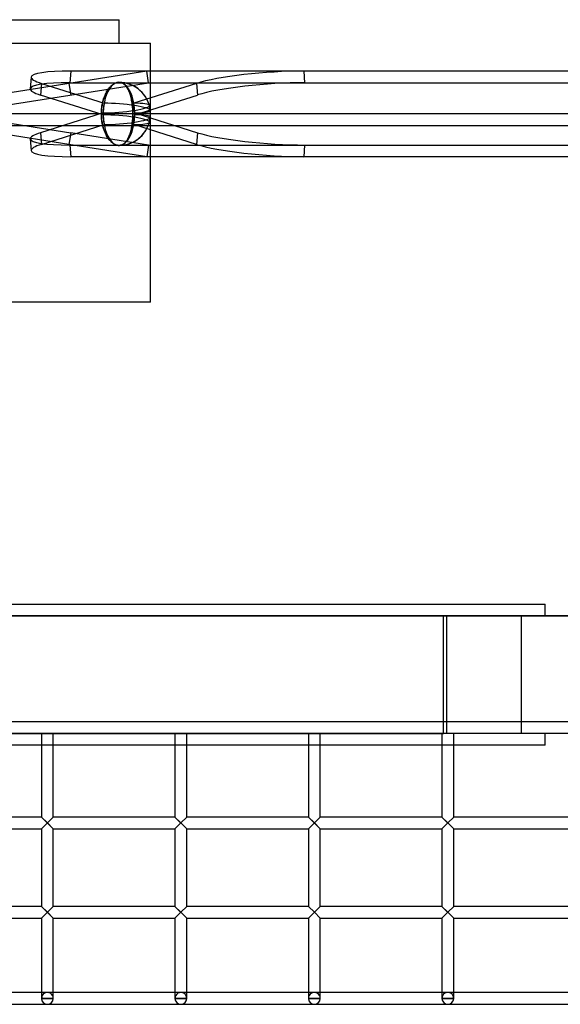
# Model space of a CAD drawing. Header units: millimetres. Extents: x -690 to 690, y -315 to 376.
# Tile 3 of 5: x 45 to 274, y -315 to 103. Entities that reach past the tile are written whole.
import ezdxf

# ---------------------------------------------------------------- set-up
doc = ezdxf.new("R2010")
doc.units = ezdxf.units.MM
doc.layers.add('MAIN-1', color=7, linetype='Continuous')
doc.layers.add('MAIN-2', color=7, linetype='Continuous')

msp = doc.modelspace()

# ---------------------------------------------------------------- linework, layer by layer
at = {"layer": 'MAIN-1'}
for p, q in [((690, -200), (-690, -200)), ((54.17, -200), (54.17, -235.45)), ((59.17, -235.45), (59.17, -200)), ((110.83, -200), (110.83, -235.45)), ((115.83, -235.45), (115.83, -200)), ((167.5, -200), (167.5, -235.45)), ((172.5, -235.45), (172.5, -200)), ((224.17, -200), (224.17, -235.45)), ((229.17, -235.45), (229.17, -200)), ((268, -205), (268, -200)), ((54.17, -205), (2.5, -205)), ((110.83, -205), (59.17, -205)), ((167.5, -205), (115.83, -205)), ((224.17, -205), (172.5, -205)), ((268, -205), (229.17, -205)), ((54.17, -235.45), (2.5, -235.45)), ((59.17, -240.45), (54.17, -235.45)), ((54.17, -240.45), (56.67, -237.95)), ((56.67, -237.95), (59.17, -235.45)), ((59.17, -240.45), (56.67, -237.95)), ((110.83, -235.45), (59.17, -235.45)), ((115.83, -240.45), (110.83, -235.45)), ((113.33, -237.95), (110.83, -235.45)), ((110.83, -240.45), (113.33, -237.95)), ((113.33, -237.95), (115.83, -235.45)), ((167.5, -235.45), (115.83, -235.45)), ((167.5, -235.45), (170, -237.95)), ((170, -237.95), (167.5, -240.45)), ((170, -237.95), (172.5, -235.45)), ((172.5, -240.45), (170, -237.95)), ((224.17, -235.45), (172.5, -235.45)), ((226.67, -237.95), (224.17, -235.45)), ((224.17, -240.45), (226.67, -237.95)), ((226.67, -237.95), (229.17, -235.45)), ((229.17, -240.45), (226.67, -237.95)), ((280.83, -235.45), (229.17, -235.45)), ((2.5, -240.45), (54.17, -240.45)), ((54.17, -240.45), (54.17, -273.4)), ((59.17, -240.45), (110.83, -240.45)), ((59.17, -273.4), (59.17, -240.45)), ((110.83, -240.45), (110.83, -273.4)), ((115.83, -240.45), (167.5, -240.45)), ((115.83, -273.4), (115.83, -240.45)), ((167.5, -240.45), (167.5, -273.4)), ((172.5, -240.45), (224.17, -240.45)), ((172.5, -273.4), (172.5, -240.45)), ((224.17, -240.45), (224.17, -273.4)), ((229.17, -240.45), (280.83, -240.45)), ((229.17, -273.4), (229.17, -240.45)), ((54.17, -273.4), (2.5, -273.4)), ((54.17, -273.4), (56.67, -275.9)), ((56.67, -275.9), (54.17, -278.4)), ((56.67, -275.9), (59.17, -273.4)), ((59.17, -278.4), (56.67, -275.9)), ((110.83, -273.4), (59.17, -273.4)), ((113.33, -275.9), (110.83, -273.4)), ((115.83, -278.4), (110.83, -273.4)), ((110.83, -278.4), (113.33, -275.9)), ((113.33, -275.9), (115.83, -273.4)), ((167.5, -273.4), (115.83, -273.4)), ((167.5, -273.4), (170, -275.9)), ((170, -275.9), (167.5, -278.4)), ((170, -275.9), (172.5, -273.4)), ((172.5, -278.4), (170, -275.9)), ((224.17, -273.4), (172.5, -273.4)), ((226.67, -275.9), (224.17, -273.4)), ((224.17, -278.4), (226.67, -275.9)), ((226.67, -275.9), (229.17, -273.4)), ((229.17, -278.4), (226.67, -275.9)), ((280.83, -273.4), (229.17, -273.4)), ((2.5, -278.4), (54.17, -278.4)), ((54.17, -278.4), (54.17, -312.5)), ((59.17, -312.5), (59.17, -278.4)), ((59.17, -278.4), (110.83, -278.4)), ((110.83, -278.4), (110.83, -312.5)), ((115.83, -312.5), (115.83, -278.4)), ((115.83, -278.4), (167.5, -278.4)), ((167.5, -278.4), (167.5, -312.5)), ((172.5, -312.5), (172.5, -278.4)), ((172.5, -278.4), (224.17, -278.4)), ((224.17, -278.4), (224.17, -312.5)), ((229.17, -312.5), (229.17, -278.4)), ((229.17, -278.4), (280.83, -278.4)), ((54.17, -310), (2.5, -310)), ((59.17, -312.5), (54.17, -312.5)), ((110.83, -310), (59.17, -310)), ((115.83, -312.5), (110.83, -312.5)), ((167.5, -310), (115.83, -310)), ((172.5, -312.5), (167.5, -312.5)), ((224.17, -310), (172.5, -310)), ((229.17, -312.5), (224.17, -312.5)), ((280.83, -310), (229.17, -310)), ((-680, -315), (680, -315))]:
    msp.add_line(p, q, dxfattribs=at)
for centre, start, end in [((56.67, -312.5), 180, 270), ((56.67, -312.5), 270, 0), ((113.33, -312.5), 180, 270), ((113.33, -312.5), 270, 0), ((170, -312.5), 180, 270), ((170, -312.5), 270, 0), ((226.67, -312.5), 180, 270), ((226.67, -312.5), 270, 0)]:
    msp.add_arc(centre, 2.5, start, end, dxfattribs=at)
at = {"layer": 'MAIN-2'}
for p, q in [((-87.1, 103.2), (87.1, 103.2)), ((87.1, 93.2), (87.1, 103.2)), ((-100.5, 93.2), (100.5, 93.2)), ((100.5, -16.8), (100.5, 93.2)), ((98.87, 81.39), (-99.65, 49.95)), ((66.62, 81.39), (66.23, 76.45)), ((519.86, 81.39), (66.62, 81.39)), ((99.65, 76.45), (98.87, 81.39)), ((98.87, 81.39), (98.87, 81.39)), ((618.73, 81.39), (165.49, 81.39)), ((165.49, 81.39), (165.88, 76.45)), ((-98.87, 45.01), (99.65, 76.45)), ((49.77, 78.79), (49.38, 73.86)), ((54.15, 76.15), (53.76, 71.21)), ((54.15, 76.15), (80.74, 67.73)), ((65.78, 76.15), (66.57, 71.21)), ((66.23, 76.45), (519.47, 76.45)), ((83.83, 75.13), (84.14, 75.4)), ((84.26, 75.5), (83.96, 75.25)), ((84.14, 75.4), (84.45, 75.65)), ((84.56, 75.73), (84.26, 75.5)), ((84.45, 75.65), (84.78, 75.87)), ((84.88, 75.93), (84.56, 75.73)), ((84.78, 75.87), (85.11, 76.07)), ((85.19, 76.11), (84.88, 75.93)), ((85.11, 76.07), (85.44, 76.23)), ((85.51, 76.26), (85.19, 76.11)), ((85.44, 76.23), (85.77, 76.37)), ((85.82, 76.39), (85.51, 76.26)), ((85.77, 76.37), (86.09, 76.47)), ((86.14, 76.48), (85.82, 76.39)), ((86.09, 76.47), (86.42, 76.54)), ((86.44, 76.55), (86.14, 76.48)), ((86.42, 76.54), (86.73, 76.59)), ((86.74, 76.59), (86.44, 76.55)), ((86.73, 76.59), (87.04, 76.6)), ((87.04, 76.6), (86.74, 76.59)), ((87.34, 76.59), (87.04, 76.6)), ((87.04, 76.6), (87.32, 76.59)), ((87.32, 76.59), (87.62, 76.55)), ((87.64, 76.54), (87.34, 76.59)), ((87.62, 76.55), (87.91, 76.48)), ((87.95, 76.47), (87.64, 76.54)), ((87.91, 76.48), (88.2, 76.39)), ((88.25, 76.37), (87.95, 76.47)), ((88.2, 76.39), (88.49, 76.26)), ((88.55, 76.23), (88.25, 76.37)), ((88.49, 76.26), (88.77, 76.11)), ((88.84, 76.07), (88.55, 76.23)), ((88.77, 76.11), (89.05, 75.93)), ((89.13, 75.87), (88.84, 76.07)), ((89.05, 75.93), (89.31, 75.73)), ((89.41, 75.65), (89.13, 75.87)), ((89.31, 75.73), (89.57, 75.5)), ((89.67, 75.4), (89.41, 75.65)), ((89.57, 75.5), (89.82, 75.25)), ((89.92, 75.13), (89.67, 75.4)), ((119.94, 76.15), (93.35, 67.73)), ((99.65, 76.45), (99.65, 76.45)), ((119.94, 76.15), (120.33, 71.21)), ((165.88, 76.45), (619.12, 76.45)), ((80.35, 62.79), (53.76, 71.21)), ((80.92, 70.6), (81.13, 71.11)), ((81.32, 71.53), (81.11, 71.06)), ((81.13, 71.11), (81.35, 71.6)), ((81.54, 71.98), (81.32, 71.53)), ((81.35, 71.6), (81.58, 72.06)), ((81.76, 72.41), (81.54, 71.98)), ((81.58, 72.06), (81.82, 72.51)), ((82.01, 72.83), (81.76, 72.41)), ((81.82, 72.51), (82.08, 72.95)), ((82.27, 73.25), (82.01, 72.83)), ((82.08, 72.95), (82.36, 73.39)), ((82.55, 73.65), (82.27, 73.25)), ((82.36, 73.39), (82.65, 73.8)), ((82.83, 74.03), (82.55, 73.65)), ((82.65, 73.8), (82.94, 74.18)), ((83.11, 74.38), (82.83, 74.03)), ((82.94, 74.18), (83.24, 74.53)), ((83.39, 74.7), (83.11, 74.38)), ((83.24, 74.53), (83.53, 74.84)), ((83.67, 74.98), (83.39, 74.7)), ((83.53, 74.84), (83.83, 75.13)), ((83.96, 75.25), (83.67, 74.98)), ((89.82, 75.25), (90.05, 74.98)), ((90.16, 74.84), (89.92, 75.13)), ((90.05, 74.98), (90.27, 74.7)), ((90.39, 74.53), (90.16, 74.84)), ((90.27, 74.7), (90.49, 74.38)), ((90.62, 74.18), (90.39, 74.53)), ((90.49, 74.38), (90.71, 74.03)), ((90.84, 73.8), (90.62, 74.18)), ((90.71, 74.03), (90.92, 73.65)), ((91.06, 73.39), (90.84, 73.8)), ((90.92, 73.65), (91.12, 73.25)), ((91.26, 72.95), (91.06, 73.39)), ((91.12, 73.25), (91.31, 72.83)), ((91.45, 72.51), (91.26, 72.95)), ((91.31, 72.83), (91.49, 72.41)), ((91.62, 72.06), (91.45, 72.51)), ((91.49, 72.41), (91.65, 71.98)), ((91.78, 71.6), (91.62, 72.06)), ((91.65, 71.98), (91.8, 71.53)), ((91.93, 71.11), (91.78, 71.6)), ((91.8, 71.53), (91.95, 71.06)), ((92.07, 70.6), (91.93, 71.11)), ((93.74, 62.79), (120.33, 71.21)), ((79.84, 66.57), (79.95, 67.18)), ((79.97, 67.3), (79.86, 66.72)), ((79.95, 67.18), (80.07, 67.79)), ((80.09, 67.88), (79.97, 67.3)), ((80.07, 67.79), (80.21, 68.38)), ((80.23, 68.45), (80.09, 67.88)), ((80.21, 68.38), (80.37, 68.96)), ((80.38, 69), (80.23, 68.45)), ((80.37, 68.96), (80.54, 69.53)), ((80.54, 69.54), (80.38, 69)), ((80.54, 69.53), (80.72, 70.08)), ((80.72, 70.07), (80.54, 69.54)), ((80.72, 70.08), (80.92, 70.6)), ((80.91, 70.57), (80.72, 70.07)), ((81.11, 71.06), (80.91, 70.57)), ((91.95, 71.06), (92.08, 70.57)), ((92.21, 70.08), (92.07, 70.6)), ((92.08, 70.57), (92.21, 70.07)), ((92.33, 69.53), (92.21, 70.08)), ((92.21, 70.07), (92.33, 69.54)), ((92.33, 69.54), (92.44, 69)), ((92.44, 68.96), (92.33, 69.53)), ((92.44, 69), (92.53, 68.45)), ((92.55, 68.38), (92.44, 68.96)), ((92.53, 68.45), (92.62, 67.88)), ((92.64, 67.79), (92.55, 68.38)), ((92.62, 67.88), (92.7, 67.3)), ((92.71, 67.18), (92.64, 67.79)), ((92.7, 67.3), (92.77, 66.72)), ((92.78, 66.57), (92.71, 67.18)), ((685, 63.2), (-685, 63.2)), ((13.39, 63.61), (66.57, 55.19)), ((80.35, 63.61), (53.76, 55.19)), ((79.61, 64.36), (79.58, 63.78)), ((79.58, 63.5), (79.6, 64.11)), ((79.58, 63.78), (79.58, 63.2)), ((79.58, 62.9), (79.58, 63.5)), ((79.58, 63.2), (79.58, 62.62)), ((79.6, 62.29), (79.58, 62.9)), ((79.6, 64.11), (79.63, 64.72)), ((79.65, 64.95), (79.61, 64.36)), ((79.63, 64.72), (79.68, 65.34)), ((79.7, 65.54), (79.65, 64.95)), ((79.68, 65.34), (79.75, 65.96)), ((79.78, 66.13), (79.7, 65.54)), ((79.75, 65.96), (79.84, 66.57)), ((79.86, 66.72), (79.78, 66.13)), ((92.77, 66.72), (92.82, 66.13)), ((92.84, 65.96), (92.78, 66.57)), ((92.82, 66.13), (92.87, 65.54)), ((92.88, 65.34), (92.84, 65.96)), ((92.87, 65.54), (92.9, 64.95)), ((92.91, 64.72), (92.88, 65.34)), ((92.9, 64.95), (92.93, 64.36)), ((92.94, 64.11), (92.91, 64.72)), ((92.93, 64.36), (92.94, 63.78)), ((92.95, 63.5), (92.94, 64.11)), ((92.94, 63.78), (92.95, 63.2)), ((92.95, 63.2), (92.94, 62.62)), ((92.94, 62.29), (92.95, 62.9)), ((92.95, 62.9), (92.95, 63.5)), ((93.74, 63.61), (120.33, 55.19)), ((65.78, 50.25), (12.61, 58.67)), ((54.15, 50.25), (80.74, 58.67)), ((79.58, 62.62), (79.61, 62.04)), ((79.63, 61.68), (79.6, 62.29)), ((79.61, 62.04), (79.65, 61.45)), ((79.68, 61.06), (79.63, 61.68)), ((79.65, 61.45), (79.7, 60.86)), ((79.75, 60.44), (79.68, 61.06)), ((79.7, 60.86), (79.78, 60.27)), ((79.84, 59.83), (79.75, 60.44)), ((79.78, 60.27), (79.86, 59.68)), ((79.95, 59.22), (79.84, 59.83)), ((79.86, 59.68), (79.97, 59.1)), ((80.07, 58.61), (79.95, 59.22)), ((79.97, 59.1), (80.09, 58.52)), ((80.21, 58.02), (80.07, 58.61)), ((92.55, 58.02), (92.64, 58.61)), ((92.7, 59.1), (92.62, 58.52)), ((92.64, 58.61), (92.71, 59.22)), ((92.77, 59.68), (92.7, 59.1)), ((92.71, 59.22), (92.78, 59.83)), ((92.82, 60.27), (92.77, 59.68)), ((92.78, 59.83), (92.84, 60.44)), ((92.87, 60.86), (92.82, 60.27)), ((92.84, 60.44), (92.88, 61.06)), ((92.9, 61.45), (92.87, 60.86)), ((92.88, 61.06), (92.91, 61.68)), ((92.93, 62.04), (92.9, 61.45)), ((92.91, 61.68), (92.94, 62.29)), ((92.94, 62.62), (92.93, 62.04)), ((119.94, 50.25), (93.35, 58.67)), ((-685, 58.2), (685, 58.2)), ((53.76, 55.19), (54.15, 50.25)), ((66.57, 55.19), (65.78, 50.25)), ((99.65, 49.95), (66.57, 55.19)), ((80.09, 58.52), (80.23, 57.95)), ((80.37, 57.44), (80.21, 58.02)), ((80.23, 57.95), (80.38, 57.4)), ((80.54, 56.87), (80.37, 57.44)), ((80.38, 57.4), (80.54, 56.86)), ((80.72, 56.32), (80.54, 56.87)), ((80.54, 56.86), (80.72, 56.33)), ((80.72, 56.33), (80.91, 55.83)), ((80.92, 55.8), (80.72, 56.32)), ((80.91, 55.83), (81.11, 55.34)), ((81.13, 55.29), (80.92, 55.8)), ((81.11, 55.34), (81.32, 54.87)), ((81.35, 54.8), (81.13, 55.29)), ((81.32, 54.87), (81.54, 54.42)), ((81.58, 54.34), (81.35, 54.8)), ((81.54, 54.42), (81.76, 53.99)), ((91.65, 54.42), (91.49, 53.99)), ((91.62, 54.34), (91.78, 54.8)), ((91.8, 54.87), (91.65, 54.42)), ((91.78, 54.8), (91.93, 55.29)), ((91.95, 55.34), (91.8, 54.87)), ((91.93, 55.29), (92.07, 55.8)), ((92.08, 55.83), (91.95, 55.34)), ((92.07, 55.8), (92.21, 56.32)), ((92.21, 56.33), (92.08, 55.83)), ((92.21, 56.32), (92.33, 56.87)), ((92.33, 56.86), (92.21, 56.33)), ((92.33, 56.87), (92.44, 57.44)), ((92.44, 57.4), (92.33, 56.86)), ((92.44, 57.44), (92.55, 58.02)), ((92.53, 57.95), (92.44, 57.4)), ((92.62, 58.52), (92.53, 57.95)), ((120.33, 55.19), (119.94, 50.25)), ((49.38, 52.54), (49.77, 47.61)), ((98.87, 45.01), (65.78, 50.25)), ((81.82, 53.89), (81.58, 54.34)), ((81.76, 53.99), (82.01, 53.57)), ((82.08, 53.45), (81.82, 53.89)), ((82.01, 53.57), (82.27, 53.15)), ((82.36, 53.01), (82.08, 53.45)), ((82.27, 53.15), (82.55, 52.75)), ((82.65, 52.6), (82.36, 53.01)), ((82.55, 52.75), (82.83, 52.37)), ((82.94, 52.22), (82.65, 52.6)), ((82.83, 52.37), (83.11, 52.02)), ((83.24, 51.87), (82.94, 52.22)), ((83.11, 52.02), (83.39, 51.7)), ((83.53, 51.56), (83.24, 51.87)), ((83.39, 51.7), (83.67, 51.42)), ((83.83, 51.27), (83.53, 51.56)), ((83.67, 51.42), (83.96, 51.15)), ((84.14, 51), (83.83, 51.27)), ((83.96, 51.15), (84.26, 50.9)), ((84.45, 50.75), (84.14, 51)), ((84.26, 50.9), (84.56, 50.67)), ((84.78, 50.53), (84.45, 50.75)), ((84.56, 50.67), (84.88, 50.47)), ((85.11, 50.33), (84.78, 50.53)), ((84.88, 50.47), (85.19, 50.29)), ((85.44, 50.17), (85.11, 50.33)), ((85.19, 50.29), (85.51, 50.14)), ((88.77, 50.29), (88.49, 50.14)), ((88.55, 50.17), (88.84, 50.33)), ((89.05, 50.47), (88.77, 50.29)), ((88.84, 50.33), (89.13, 50.53)), ((89.31, 50.67), (89.05, 50.47)), ((89.13, 50.53), (89.41, 50.75)), ((89.57, 50.9), (89.31, 50.67)), ((89.41, 50.75), (89.67, 51)), ((89.82, 51.15), (89.57, 50.9)), ((89.67, 51), (89.92, 51.27)), ((90.05, 51.42), (89.82, 51.15)), ((89.92, 51.27), (90.16, 51.56)), ((90.27, 51.7), (90.05, 51.42)), ((90.16, 51.56), (90.39, 51.87)), ((90.49, 52.02), (90.27, 51.7)), ((90.39, 51.87), (90.62, 52.22)), ((90.71, 52.37), (90.49, 52.02)), ((90.62, 52.22), (90.84, 52.6)), ((90.92, 52.75), (90.71, 52.37)), ((90.84, 52.6), (91.06, 53.01)), ((91.12, 53.15), (90.92, 52.75)), ((91.06, 53.01), (91.26, 53.45)), ((91.31, 53.57), (91.12, 53.15)), ((91.26, 53.45), (91.45, 53.89)), ((91.49, 53.99), (91.31, 53.57)), ((91.45, 53.89), (91.62, 54.34)), ((66.23, 49.95), (519.47, 49.95)), ((66.23, 49.95), (66.62, 45.01)), ((85.77, 50.03), (85.44, 50.17)), ((85.51, 50.14), (85.82, 50.01)), ((86.09, 49.93), (85.77, 50.03)), ((85.82, 50.01), (86.14, 49.92)), ((86.42, 49.86), (86.09, 49.93)), ((86.14, 49.92), (86.44, 49.85)), ((86.73, 49.81), (86.42, 49.86)), ((86.44, 49.85), (86.74, 49.81)), ((87.04, 49.8), (86.73, 49.81)), ((86.74, 49.81), (87.04, 49.8)), ((87.04, 49.8), (87.34, 49.81)), ((87.32, 49.81), (87.04, 49.8)), ((87.62, 49.85), (87.32, 49.81)), ((87.34, 49.81), (87.64, 49.86)), ((87.91, 49.92), (87.62, 49.85)), ((87.64, 49.86), (87.95, 49.93)), ((88.2, 50.01), (87.91, 49.92)), ((87.95, 49.93), (88.25, 50.03)), ((88.49, 50.14), (88.2, 50.01)), ((88.25, 50.03), (88.55, 50.17)), ((99.65, 49.95), (98.87, 45.01)), ((99.65, 49.95), (99.65, 49.95)), ((165.88, 49.95), (165.49, 45.01)), ((165.88, 49.95), (619.12, 49.95)), ((519.86, 45.01), (66.62, 45.01)), ((98.87, 45.01), (98.87, 45.01)), ((618.73, 45.01), (165.49, 45.01)), ((100.5, -16.8), (-100.5, -16.8)), ((-268, -145), (268, -145)), ((268, -150), (268, -145)), ((251.59, -150), (-268, -150)), ((-120.68, -150), (228.58, -150)), ((-67.16, -149.97), (525.06, -149.97)), ((224.87, -199.99), (224.87, -150)), ((226.27, -150), (258.45, -150)), ((226.27, -199.99), (226.27, -150)), ((251.59, -149.97), (251.59, -150)), ((624.34, -149.97), (251.59, -149.97)), ((258, -200), (258, -150)), ((258.45, -150), (258.45, -149.97)), ((268, -150), (258.45, -150)), ((685, -195), (-685, -195)), ((-263, -199.99), (224.87, -199.99)), ((637.51, -199.99), (224.87, -199.99)), ((59.17, -205), (54.17, -205)), ((115.83, -205), (110.83, -205)), ((172.5, -205), (167.5, -205)), ((229.17, -205), (224.17, -205)), ((56.67, -237.95), (54.17, -235.45)), ((59.17, -240.45), (54.17, -235.45)), ((56.67, -237.95), (54.17, -235.45)), ((59.17, -240.45), (54.17, -235.45)), ((59.17, -240.45), (54.17, -235.45)), ((59.17, -240.45), (54.17, -235.45)), ((54.17, -240.45), (56.67, -237.95)), ((54.17, -240.45), (56.67, -237.95)), ((54.17, -240.45), (56.67, -237.95)), ((59.17, -235.45), (56.67, -237.95)), ((56.67, -237.95), (59.17, -235.45)), ((59.17, -235.45), (56.67, -237.95)), ((113.33, -237.95), (110.83, -235.45)), ((115.83, -240.45), (110.83, -235.45)), ((115.83, -240.45), (110.83, -235.45)), ((115.83, -240.45), (110.83, -235.45)), ((115.83, -240.45), (110.83, -235.45)), ((113.33, -237.95), (110.83, -235.45)), ((110.83, -240.45), (113.33, -237.95)), ((110.83, -240.45), (113.33, -237.95)), ((110.83, -240.45), (113.33, -237.95)), ((115.83, -235.45), (113.33, -237.95)), ((113.33, -237.95), (115.83, -235.45)), ((115.83, -235.45), (113.33, -237.95)), ((170, -237.95), (167.5, -235.45)), ((172.5, -240.45), (167.5, -235.45)), ((172.5, -240.45), (167.5, -235.45)), ((172.5, -240.45), (167.5, -235.45)), ((170, -237.95), (167.5, -235.45)), ((167.5, -240.45), (170, -237.95)), ((170, -237.95), (167.5, -240.45)), ((167.5, -240.45), (170, -237.95)), ((172.5, -235.45), (170, -237.95)), ((170, -237.95), (172.5, -235.45)), ((172.5, -235.45), (170, -237.95)), ((172.5, -240.45), (170, -237.95)), ((229.17, -240.45), (224.17, -235.45)), ((229.17, -240.45), (224.17, -235.45)), ((229.17, -240.45), (224.17, -235.45)), ((229.17, -240.45), (224.17, -235.45)), ((229.17, -240.45), (224.17, -235.45)), ((224.17, -240.45), (226.67, -237.95)), ((226.67, -237.95), (224.17, -240.45)), ((224.17, -240.45), (226.67, -237.95)), ((226.67, -237.95), (229.17, -235.45)), ((226.67, -237.95), (229.17, -235.45)), ((229.17, -235.45), (226.67, -237.95)), ((229.17, -240.45), (226.67, -237.95)), ((59.17, -278.4), (54.17, -273.4)), ((56.67, -275.9), (54.17, -273.4)), ((56.67, -275.9), (54.17, -273.4)), ((56.67, -275.9), (54.17, -273.4)), ((54.17, -278.4), (56.67, -275.9)), ((54.17, -278.4), (56.67, -275.9)), ((54.17, -278.4), (56.67, -275.9)), ((59.17, -273.4), (56.67, -275.9)), ((56.67, -275.9), (59.17, -273.4)), ((56.67, -275.9), (59.17, -273.4)), ((56.67, -275.9), (59.17, -278.4)), ((59.17, -278.4), (56.67, -275.9)), ((115.83, -278.4), (110.83, -273.4)), ((113.33, -275.9), (110.83, -273.4)), ((113.33, -275.9), (110.83, -273.4)), ((113.33, -275.9), (110.83, -273.4)), ((110.83, -278.4), (113.33, -275.9)), ((110.83, -278.4), (113.33, -275.9)), ((110.83, -278.4), (113.33, -275.9)), ((113.33, -275.9), (115.83, -273.4)), ((113.33, -275.9), (115.83, -273.4)), ((113.33, -275.9), (115.83, -273.4)), ((115.83, -278.4), (113.33, -275.9)), ((115.83, -278.4), (113.33, -275.9)), ((170, -275.9), (167.5, -273.4)), ((167.5, -273.4), (170, -275.9)), ((170, -275.9), (167.5, -273.4)), ((170, -275.9), (167.5, -278.4)), ((167.5, -278.4), (170, -275.9)), ((167.5, -278.4), (170, -275.9)), ((170, -275.9), (172.5, -273.4)), ((170, -275.9), (172.5, -273.4)), ((172.5, -273.4), (170, -275.9)), ((172.5, -278.4), (170, -275.9)), ((172.5, -278.4), (170, -275.9)), ((170, -275.9), (172.5, -278.4)), ((229.17, -278.4), (224.17, -273.4)), ((229.17, -278.4), (224.17, -273.4)), ((226.67, -275.9), (224.17, -273.4)), ((229.17, -278.4), (224.17, -273.4)), ((229.17, -278.4), (224.17, -273.4)), ((224.17, -278.4), (226.67, -275.9)), ((224.17, -278.4), (226.67, -275.9)), ((224.17, -278.4), (226.67, -275.9)), ((226.67, -275.9), (229.17, -273.4)), ((226.67, -275.9), (229.17, -273.4)), ((226.67, -275.9), (229.17, -273.4)), ((229.17, -278.4), (226.67, -275.9)), ((59.17, -310), (54.17, -310)), ((54.17, -312.5), (54.17, -312.5)), ((54.17, -312.5), (54.17, -312.5)), ((54.17, -312.5), (54.17, -312.5)), ((54.17, -312.5), (54.17, -312.5)), ((54.17, -312.5), (54.17, -312.5)), ((54.17, -312.5), (54.17, -312.5)), ((54.17, -312.5), (54.17, -312.5)), ((54.17, -312.5), (59.17, -312.5)), ((59.17, -312.5), (59.17, -312.5)), ((59.17, -312.5), (59.17, -312.5)), ((59.17, -312.5), (59.17, -312.5)), ((59.17, -312.5), (59.17, -312.5)), ((59.17, -312.5), (59.17, -312.5)), ((59.17, -312.5), (59.17, -312.5)), ((59.17, -312.5), (59.17, -312.5)), ((115.83, -310), (110.83, -310)), ((110.83, -312.5), (110.83, -312.5)), ((110.83, -312.5), (110.83, -312.5)), ((110.83, -312.5), (110.83, -312.5)), ((110.83, -312.5), (110.83, -312.5)), ((110.83, -312.5), (110.83, -312.5)), ((110.83, -312.5), (110.83, -312.5)), ((110.83, -312.5), (110.83, -312.5)), ((110.83, -312.5), (115.83, -312.5)), ((115.83, -312.5), (115.83, -312.5)), ((115.83, -312.5), (115.83, -312.5)), ((115.83, -312.5), (115.83, -312.5)), ((115.83, -312.5), (115.83, -312.5)), ((115.83, -312.5), (115.83, -312.5)), ((115.83, -312.5), (115.83, -312.5)), ((115.83, -312.5), (115.83, -312.5)), ((172.5, -310), (167.5, -310)), ((167.5, -312.5), (167.5, -312.5)), ((167.5, -312.5), (167.5, -312.5)), ((167.5, -312.5), (167.5, -312.5)), ((167.5, -312.5), (167.5, -312.5)), ((167.5, -312.5), (167.5, -312.5)), ((167.5, -312.5), (167.5, -312.5)), ((167.5, -312.5), (167.5, -312.5)), ((167.5, -312.5), (172.5, -312.5)), ((172.5, -312.5), (172.5, -312.5)), ((172.5, -312.5), (172.5, -312.5)), ((172.5, -312.5), (172.5, -312.5)), ((172.5, -312.5), (172.5, -312.5)), ((172.5, -312.5), (172.5, -312.5)), ((172.5, -312.5), (172.5, -312.5)), ((172.5, -312.5), (172.5, -312.5)), ((229.17, -310), (224.17, -310)), ((224.17, -312.5), (224.17, -312.5)), ((224.17, -312.5), (224.17, -312.5)), ((224.17, -312.5), (224.17, -312.5)), ((224.17, -312.5), (224.17, -312.5)), ((224.17, -312.5), (224.17, -312.5)), ((224.17, -312.5), (224.17, -312.5)), ((224.17, -312.5), (224.17, -312.5)), ((224.17, -312.5), (229.17, -312.5)), ((229.17, -312.5), (229.17, -312.5)), ((229.17, -312.5), (229.17, -312.5)), ((229.17, -312.5), (229.17, -312.5)), ((229.17, -312.5), (229.17, -312.5)), ((229.17, -312.5), (229.17, -312.5)), ((229.17, -312.5), (229.17, -312.5)), ((229.17, -312.5), (229.17, -312.5))]:
    msp.add_line(p, q, dxfattribs=at)
for start, end in [(6.326, 90), (15.3818, 90), (270, 353.674), (270, 344.6182)]:
    msp.add_arc((87.04, 63.2), 13.4, start, end, dxfattribs=at)
for centre, major_axis, ratio, start_param, end_param in [((83.16, 76.15), (33.4, -2.64), 0.135476, 2.099776, 3.141584), ((148.95, 76.15), (33.4, 2.64), 0.135476, 1.041817, 2.612613), ((82.77, 71.21), (-33.4, 2.64), 0.135476, -1.041817, -0.000008), ((83.16, 76.15), (33.4, -2.64), 0.135476, 3.141584, 3.670572), ((87.04, 63.2), (0, 13.4), 0.5, 0, 3.141593), ((87.04, 63.2), (0, 13.4), 0.5, 0, 3.141593), ((87.04, 63.2), (0, 13.4), 0.5, -3.141593, 0), ((87.04, 63.2), (0, 13.4), 0.5, 3.141593, 6.283185), ((149.34, 71.21), (-33.4, -2.64), 0.135476, -2.099776, -0.52898), ((82.77, 71.21), (-33.4, 2.64), 0.135476, -0.000008, 0.52898), ((87.04, 63.2), (0, -13.4), 0.5, -1.915543, -1.540209), ((87.23, 65.67), (-13.12, 1.04), 0.135476, -3.113475, -1.042576), ((86.84, 65.67), (-13.12, -1.04), 0.135476, -3.117199, -2.100535), ((87.04, 63.2), (0, -13.4), 0.5, 1.540209, 1.915543), ((87.04, 63.2), (0, -13.4), 0.5, -1.601384, -1.22605), ((86.84, 65.67), (-13.12, -1.04), 0.135476, 1.042576, 3.165986), ((86.84, 60.73), (13.12, -1.04), 0.135476, -0.024394, 2.099016), ((87.04, 63.2), (0, -13.4), 0.5, 1.22605, 1.601384), ((87.23, 65.67), (-13.12, 1.04), 0.135476, 2.100535, 3.16971), ((87.23, 60.73), (13.12, 1.04), 0.135476, -0.028117, 1.041057), ((87.23, 60.73), (13.12, 1.04), 0.135476, -2.099016, -0.028117), ((86.84, 60.73), (13.12, -1.04), 0.135476, -1.041057, -0.024394), ((82.77, 55.19), (33.4, 2.64), 0.135476, 2.612613, 3.141601), ((149.34, 55.19), (33.4, -2.64), 0.135476, -2.612613, -1.041817), ((82.77, 55.19), (33.4, 2.64), 0.135476, -3.141584, -2.099776), ((83.16, 50.25), (-33.4, -2.64), 0.135476, -0.52898, 0.000008), ((148.95, 50.25), (-33.4, 2.64), 0.135476, 0.52898, 2.099776), ((83.16, 50.25), (-33.4, -2.64), 0.135476, 0.000008, 1.041817), ((56.67, -312.5), (2.5, 0), 1, 0, 3.141593), ((113.33, -312.5), (2.5, 0), 1, 0, 3.141593), ((170, -312.5), (2.5, 0), 1, 0, 3.141593), ((226.67, -312.5), (2.5, 0), 1, 0, 3.141593)]:
    msp.add_ellipse(centre, major_axis=major_axis, ratio=ratio, start_param=start_param, end_param=end_param, dxfattribs=at)

doc.saveas('drawing.dxf')
